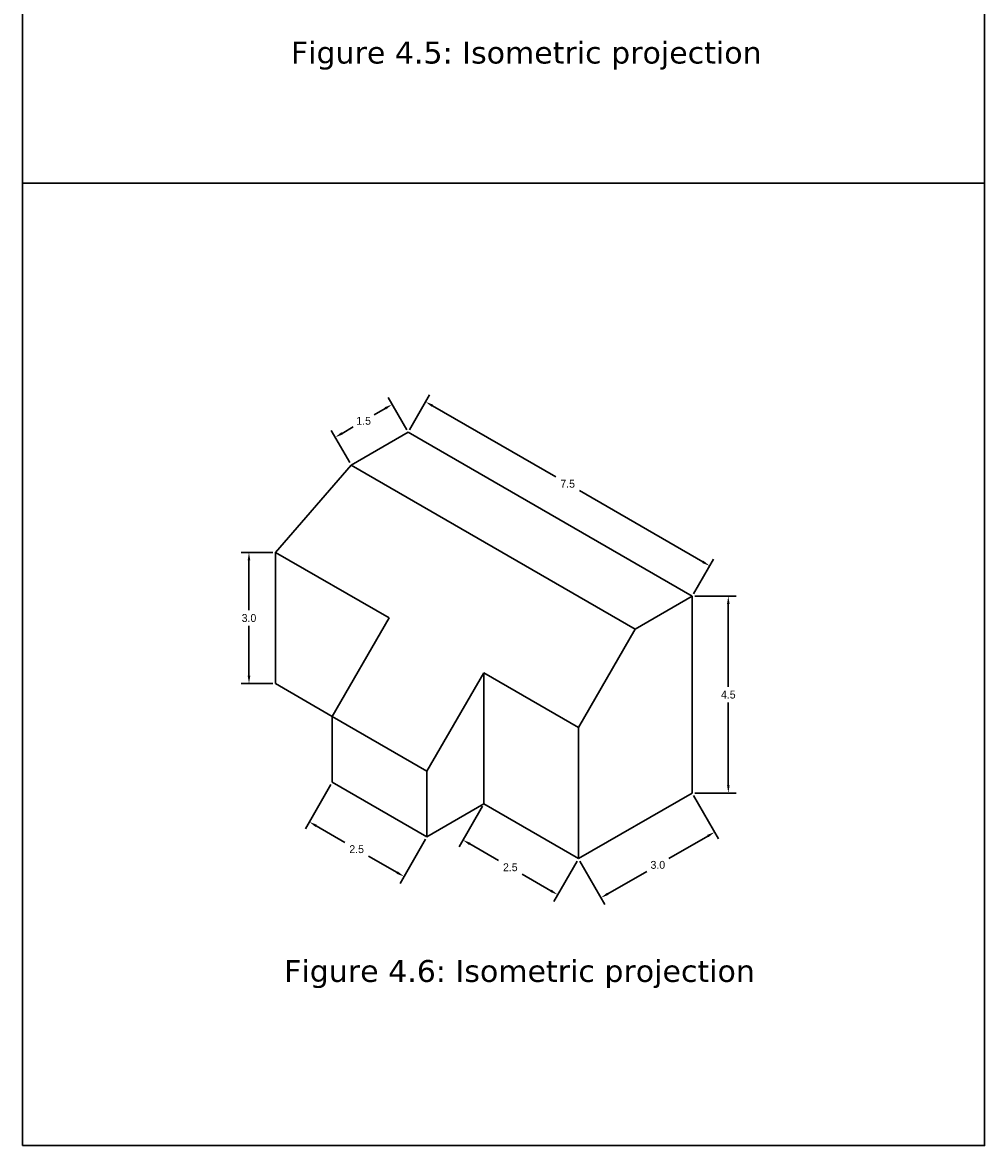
# Model space of a CAD drawing. Header units: millimetres. Extents: x 106 to 129, y -87 to 45.
# Tile 1 of 5: x 106 to 128, y -87 to -61. Entities that reach past the tile are written whole.
import ezdxf

# ---------------------------------------------------------------- set-up
doc = ezdxf.new("R2010")
doc.units = ezdxf.units.MM
doc.header["$MEASUREMENT"] = 0
doc.layers.add('L1', color=2, linetype='Continuous', lineweight=30)
doc.dimstyles.get("Standard").update_dxf_attribs({"dimtxt": 0.18, "dimasz": 0.18, "dimexe": 0.18, "dimexo": 0.0625, "dimgap": 0.09, "dimtad": 0, "dimtih": 1, "dimtoh": 1, "dimdec": 1, "dimzin": 0, "dimdsep": 46, "dimtxsty": 'Standard', "dimcen": 0.09, "dimadec": 0, "dimazin": 0, "dimtfac": 1, "dimtdec": 1, "dimtofl": 0, "dimtmove": 0, "dimatfit": 3, "dimfxl": 1, "dimtolj": 1, "dimtzin": 0, "dimarcsym": 0})

# ---------------------------------------------------------------- blocks, each defined once
blk = doc.blocks.new('*D327')
at = {"layer": 'Defpoints', "color": 0}
for p in [(117.05, -79.19), (119.215, -80.441), (118.738, -81.265)]:
    blk.add_point(p, dxfattribs=at)
at = {"layer": 'L1', "color": 0, "lineweight": -2}
for p, q in [((117.018, -79.244), (116.483, -80.169)), ((116.729, -80.104), (117.386, -80.483)), ((119.183, -80.495), (118.648, -81.421)), ((118.583, -81.175), (117.926, -80.795))]:
    blk.add_line(p, q, dxfattribs=at)
at = {"layer": 'L1', "color": 0}
for points in [[(116.744, -80.078), (116.714, -80.13), (116.573, -80.014)], [(118.598, -81.149), (118.568, -81.201), (118.738, -81.265)]]:
    blk.add_solid(points, dxfattribs=at)
at = {"layer": 'L1', "color": 0, "insert": (117.656, -80.639), "char_height": 0.18, "attachment_point": 5}
blk.add_mtext('\\A1;2.5', dxfattribs=at)
blk = doc.blocks.new('*D328')
at = {"layer": 'Defpoints', "color": 0}
for p in [(115.317, -70.691), (122.214, -73.746), (121.813, -74.441)]:
    blk.add_point(p, dxfattribs=at)
at = {"layer": 'L1', "color": 0, "lineweight": -2}
for p, q in [((115.349, -70.637), (115.809, -69.84)), ((115.875, -70.086), (118.697, -71.715)), ((122.058, -73.656), (119.237, -72.027)), ((121.844, -74.387), (122.304, -73.59))]:
    blk.add_line(p, q, dxfattribs=at)
at = {"layer": 'L1', "color": 0}
for points in [[(115.89, -70.06), (115.86, -70.112), (115.719, -69.996)], [(122.073, -73.63), (122.043, -73.682), (122.214, -73.746)]]:
    blk.add_solid(points, dxfattribs=at)
at = {"layer": 'L1', "color": 0, "insert": (118.967, -71.871), "char_height": 0.18, "attachment_point": 5}
blk.add_mtext('\\A1;7.5', dxfattribs=at)
blk = doc.blocks.new('*D329')
at = {"layer": 'Defpoints', "color": 0}
for p in [(113.652, -70.807), (115.317, -70.691), (114.018, -71.441)]:
    blk.add_point(p, dxfattribs=at)
at = {"layer": 'L1', "color": 0, "lineweight": -2}
for p, q in [((115.286, -70.637), (114.861, -69.901)), ((114.796, -70.147), (114.542, -70.294)), ((113.808, -70.717), (114.062, -70.571)), ((113.987, -71.387), (113.562, -70.651))]:
    blk.add_line(p, q, dxfattribs=at)
at = {"layer": 'L1', "color": 0}
for points in [[(114.781, -70.121), (114.811, -70.173), (114.951, -70.057)], [(113.793, -70.691), (113.823, -70.743), (113.652, -70.807)]]:
    blk.add_solid(points, dxfattribs=at)
at = {"layer": 'L1', "color": 0, "insert": (114.302, -70.432), "char_height": 0.18, "attachment_point": 5}
blk.add_mtext('\\A1;1.5', dxfattribs=at)
blk = doc.blocks.new('*D330')
at = {"layer": 'Defpoints', "color": 0}
for p in [(112.286, -73.44), (111.68, -76.44), (112.286, -76.44)]:
    blk.add_point(p, dxfattribs=at)
at = {"layer": 'L1', "color": 0, "lineweight": -2}
for p, q in [((112.224, -73.44), (111.5, -73.44)), ((111.68, -73.62), (111.68, -74.76)), ((111.68, -76.26), (111.68, -75.12)), ((112.224, -76.44), (111.5, -76.44))]:
    blk.add_line(p, q, dxfattribs=at)
at = {"layer": 'L1', "color": 0}
for points in [[(111.65, -73.62), (111.71, -73.62), (111.68, -73.44)], [(111.65, -76.26), (111.71, -76.26), (111.68, -76.44)]]:
    blk.add_solid(points, dxfattribs=at)
at = {"layer": 'L1', "color": 0, "insert": (111.68, -74.94), "char_height": 0.18, "attachment_point": 5}
blk.add_mtext('\\A1;3.0', dxfattribs=at)
blk = doc.blocks.new('*D331')
at = {"layer": 'Defpoints', "color": 0}
for p in [(113.585, -78.69), (115.75, -79.94), (115.225, -80.85)]:
    blk.add_point(p, dxfattribs=at)
at = {"layer": 'L1', "color": 0, "lineweight": -2}
for p, q in [((113.554, -78.744), (112.97, -79.756)), ((113.216, -79.69), (113.872, -80.069)), ((115.719, -79.994), (115.135, -81.006)), ((115.069, -80.76), (114.412, -80.381))]:
    blk.add_line(p, q, dxfattribs=at)
at = {"layer": 'L1', "color": 0}
for points in [[(113.231, -79.664), (113.201, -79.716), (113.06, -79.6)], [(115.084, -80.734), (115.054, -80.786), (115.225, -80.85)]]:
    blk.add_solid(points, dxfattribs=at)
at = {"layer": 'L1', "color": 0, "insert": (114.142, -80.225), "char_height": 0.18, "attachment_point": 5}
blk.add_mtext('\\A1;2.5', dxfattribs=at)
blk = doc.blocks.new('*D332')
at = {"layer": 'Defpoints', "color": 0}
for p in [(121.813, -74.441), (121.813, -78.941), (122.641, -78.941)]:
    blk.add_point(p, dxfattribs=at)
at = {"layer": 'L1', "color": 0, "lineweight": -2}
for p, q in [((121.875, -74.441), (122.821, -74.441)), ((122.641, -74.621), (122.641, -76.511)), ((122.641, -78.761), (122.641, -76.871)), ((121.875, -78.941), (122.821, -78.941))]:
    blk.add_line(p, q, dxfattribs=at)
at = {"layer": 'L1', "color": 0}
for points in [[(122.611, -74.621), (122.671, -74.621), (122.641, -74.441)], [(122.611, -78.761), (122.671, -78.761), (122.641, -78.941)]]:
    blk.add_solid(points, dxfattribs=at)
at = {"layer": 'L1', "color": 0, "insert": (122.641, -76.691), "char_height": 0.18, "attachment_point": 5}
blk.add_mtext('\\A1;4.5', dxfattribs=at)
blk = doc.blocks.new('*D333')
at = {"layer": 'Defpoints', "color": 0}
for p in [(121.813, -78.941), (122.328, -79.834), (119.215, -80.441)]:
    blk.add_point(p, dxfattribs=at)
at = {"layer": 'L1', "color": 0, "lineweight": -2}
for p, q in [((121.844, -78.995), (122.418, -79.99)), ((122.172, -79.924), (121.284, -80.437)), ((119.246, -80.495), (119.82, -81.49)), ((119.886, -81.244), (120.774, -80.731))]:
    blk.add_line(p, q, dxfattribs=at)
at = {"layer": 'L1', "color": 0}
for points in [[(122.157, -79.898), (122.187, -79.95), (122.328, -79.834)], [(119.871, -81.218), (119.901, -81.27), (119.73, -81.334)]]:
    blk.add_solid(points, dxfattribs=at)
at = {"layer": 'L1', "color": 0, "insert": (121.029, -80.584), "char_height": 0.18, "attachment_point": 5}
blk.add_mtext('\\A1;3.0', dxfattribs=at)
blk = doc.blocks.new('f')
at = {"layer": 'L1'}
for p, q in [((115.317, -70.691), (114.018, -71.441)), ((121.813, -74.441), (115.317, -70.691)), ((112.286, -73.44), (114.018, -71.441)), ((120.514, -75.191), (114.018, -71.441)), ((112.286, -76.44), (112.286, -73.44)), ((114.885, -74.938), (112.286, -73.44)), ((121.813, -74.441), (120.514, -75.191)), ((121.813, -78.941), (121.813, -74.441)), ((113.585, -77.19), (114.885, -74.938)), ((119.215, -77.441), (120.514, -75.191)), ((115.75, -78.44), (117.05, -76.191)), ((119.215, -77.441), (117.05, -76.191)), ((117.05, -76.191), (117.05, -78.691)), ((113.585, -77.19), (112.286, -76.44)), ((115.75, -78.44), (113.585, -77.19)), ((113.585, -77.19), (113.585, -78.69)), ((119.215, -80.441), (119.215, -77.441)), ((115.75, -79.94), (115.75, -78.44)), ((113.585, -78.69), (115.75, -79.94)), ((117.05, -78.691), (117.05, -79.19)), ((119.215, -80.441), (121.813, -78.941)), ((117.05, -79.19), (115.75, -79.94)), ((117.05, -79.19), (119.215, -80.441))]:
    blk.add_line(p, q, dxfattribs=at)
for p1, p2, distance, picture, middle in [((115.317, -70.691), (121.813, -74.441), 0.803, '*D328', (118.967, -71.871)), ((115.317, -70.691), (114.018, -71.441), -0.732, '*D329', (114.302, -70.432)), ((112.286, -73.44), (112.286, -76.44), -0.606, '*D330', (111.68, -74.94)), ((121.813, -74.441), (121.813, -78.941), 0.828, '*D332', (122.641, -76.691)), ((113.585, -78.69), (115.75, -79.94), -1.051, '*D331', (114.142, -80.225)), ((119.215, -80.441), (121.813, -78.941), -1.031, '*D333', (121.029, -80.584)), ((117.05, -79.19), (119.215, -80.441), -0.951, '*D327', (117.656, -80.639))]:
    dim = blk.add_aligned_dim(p1=p1, p2=p2, distance=distance, dimstyle='Standard', dxfattribs=at)
    dim.commit()
    dim.dimension.update_dxf_attribs({"geometry": picture, "text_midpoint": middle})

msp = doc.modelspace()

# ---------------------------------------------------------------- linework, layer by layer
at = {"layer": 'L1'}
for points in [[(106.5, -43), (128.5, -43), (128.5, -65), (106.5, -65)], [(106.5, -87), (128.5, -87), (128.5, -65), (106.5, -65)]]:
    msp.add_lwpolyline(points, close=True, dxfattribs=at)

# ---------------------------------------------------------------- block references
msp.add_blockref('f', (0, 0), dxfattribs=at)

# ---------------------------------------------------------------- texts
at = {"layer": 'L1', "lineweight": 25, "char_height": 0.5, "width": 12.2222, "attachment_point": 4}
for s, insert in [('{\\fVerdana Pro|b0|i0|c0|p34;Figure 4.5: Isometric projection}', (112.639, -62.083)), ('{\\fVerdana Pro|b0|i0|c0|p34;Figure 4.6: Isometric projection}', (112.485, -83.08))]:
    msp.add_mtext(s, dxfattribs=dict(at, insert=insert))

doc.saveas('drawing.dxf')
